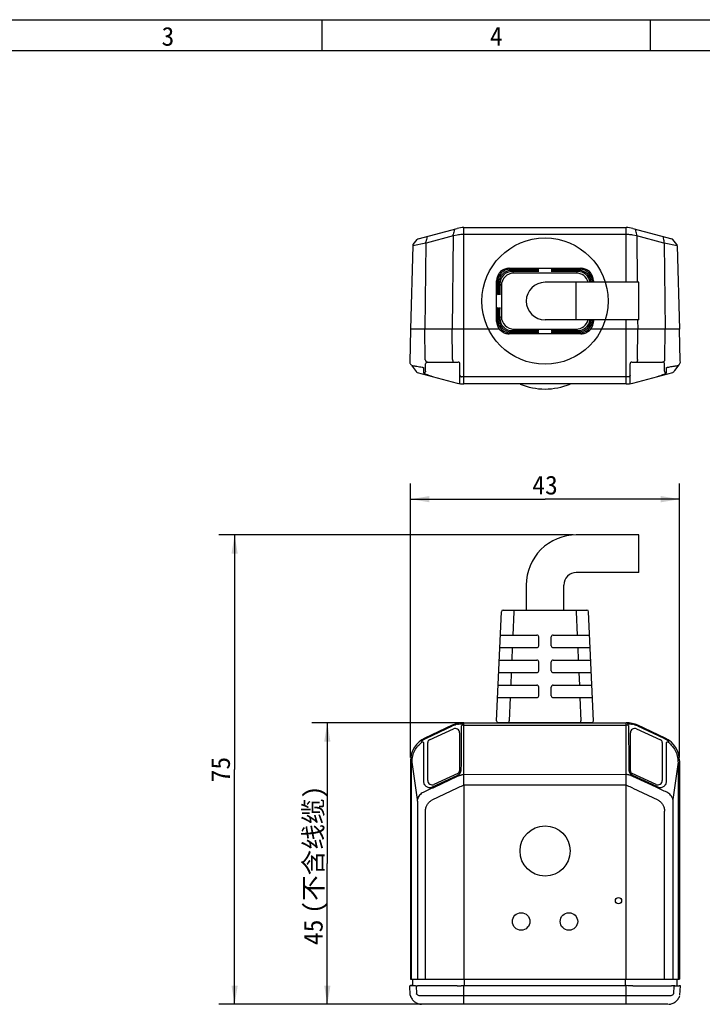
# Model space of a CAD drawing. Header units: millimetres. Extents: x 0 to 420, y 0 to 297.
# Tile 3 of 4: x 109 to 218, y 140 to 297. Entities that reach past the tile are written whole.
import ezdxf
from ezdxf.enums import TextEntityAlignment as Align

# ---------------------------------------------------------------- set-up
doc = ezdxf.new("R2010")
doc.units = ezdxf.units.MM
doc.header["$LTSCALE"] = 23.1
doc.layers.get('0').update_dxf_attribs({"linetype": 'CONTINUOUS'})
doc.layers.add('00_COMPONENTS', color=7, linetype='CONTINUOUS')
doc.layers.add('51__DRAFT_DIMS', color=7, linetype='CONTINUOUS')
doc.styles.get("Standard").update_dxf_attribs({"font": 'simfang.ttf'})
doc.styles.add('TEXTSTYLE_3', font='simfang.ttf')
doc.dimstyles.new('DIMSTYLE_1', dxfattribs={"dimtxt": 3, "dimasz": 3, "dimexe": 2.5, "dimexo": 0.5, "dimgap": 0.75, "dimtad": 1, "dimdsep": 46, "dimtxsty": 'Standard', "dimblk": '_FILLED', "dimblk1": '_FILLED', "dimblk2": '_FILLED', "dimcen": 0.09, "dimclrt": 3, "dimazin": 2, "dimtp": 0.3, "dimtm": 0.3, "dimtfac": 1, "dimtofl": 0, "dimtmove": 0, "dimatfit": 3, "dimldrblk": '_FILLED', "dimfxl": 1, "dimtolj": 1, "dimarcsym": 0})
doc.dimstyles.new('DIMSTYLE_3', dxfattribs={"dimtxt": 3, "dimasz": 3, "dimexe": 2.5, "dimexo": 0.5, "dimgap": 0.75, "dimtad": 1, "dimdec": 1, "dimdsep": 46, "dimtxsty": 'Standard', "dimblk": '_FILLED', "dimblk1": '_FILLED', "dimblk2": '_FILLED', "dimcen": 0.09, "dimclrt": 3, "dimazin": 2, "dimtp": 0.3, "dimtm": 0.3, "dimtfac": 1, "dimtdec": 1, "dimtofl": 0, "dimtmove": 0, "dimatfit": 3, "dimldrblk": '_FILLED', "dimfxl": 1, "dimtolj": 1, "dimarcsym": 0})

# ---------------------------------------------------------------- blocks, each defined once
blk = doc.blocks.new('_FILLED')
at = {"color": 0, "linetype": 'ByBlock'}
blk.add_solid([(0, 0), (-1, 0.167), (-1, -0.167)], dxfattribs=at)
blk = doc.blocks.new('*D1')
at = {"layer": '51__DRAFT_DIMS', "color": 4}
for p, q in [((171.63, 179.09), (171.63, 222.88)), ((214.63, 179.09), (214.63, 222.88)), ((171.63, 220.38), (193.13, 220.38)), ((214.63, 220.38), (193.13, 220.38))]:
    blk.add_line(p, q, dxfattribs=at)
at = {"layer": '51__DRAFT_DIMS', "color": 4, "xscale": 3, "yscale": 3, "zscale": 3, "rotation": 180}
blk.add_blockref('_FILLED', (171.63, 220.38), dxfattribs=at)
at = {"layer": '51__DRAFT_DIMS', "color": 4, "xscale": 3, "yscale": 3, "zscale": 3}
blk.add_blockref('_FILLED', (214.63, 220.38), dxfattribs=at)
at = {"layer": '51__DRAFT_DIMS', "color": 3}
blk.add_text('43', height=3, dxfattribs=at).set_placement((193.13, 221.13), align=Align.CENTER)
blk = doc.blocks.new('*D3')
at = {"layer": '51__DRAFT_DIMS', "color": 4}
for p, q in [((179.63, 184.65), (155.82, 184.65)), ((158.32, 184.65), (158.32, 162.16)), ((158.32, 139.66), (158.32, 162.16)), ((179.02, 139.66), (155.82, 139.66))]:
    blk.add_line(p, q, dxfattribs=at)
at = {"layer": '51__DRAFT_DIMS', "color": 4, "xscale": 3, "yscale": 3, "zscale": 3}
for p, rotation in [((158.32, 184.65), 90), ((158.32, 139.66), 270)]:
    blk.add_blockref('_FILLED', p, dxfattribs=dict(at, rotation=rotation))
at = {"layer": '51__DRAFT_DIMS', "color": 3}
for s, p in [('(不含线缆)', (157.57, 164.36)), ('45', (157.57, 151.16))]:
    blk.add_text(s, height=3, rotation=90, dxfattribs=at).set_placement(p, align=Align.CENTER)
blk = doc.blocks.new('*D6')
at = {"layer": '51__DRAFT_DIMS', "color": 4}
for p, q in [((197.63, 214.66), (141, 214.66)), ((143.5, 214.66), (143.5, 177.16)), ((143.5, 139.66), (143.5, 177.16)), ((173.08, 139.66), (141, 139.66))]:
    blk.add_line(p, q, dxfattribs=at)
at = {"layer": '51__DRAFT_DIMS', "color": 4, "xscale": 3, "yscale": 3, "zscale": 3}
for p, rotation in [((143.5, 214.66), 89.9970024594), ((143.5, 139.66), 269.9970024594)]:
    blk.add_blockref('_FILLED', p, dxfattribs=dict(at, rotation=rotation))
at = {"layer": '51__DRAFT_DIMS', "color": 3}
blk.add_text('75', height=3, rotation=90, dxfattribs=at).set_placement((142.75, 177.16), align=Align.CENTER)

msp = doc.modelspace()

# ---------------------------------------------------------------- linework, layer by layer
at = {"color": 7}
for p, q in [((0, 297), (420, 297)), ((157.498, 291.996), (157.498, 296.996)), ((209.997, 291.996), (209.997, 296.996)), ((415, 292), (25, 292))]:
    msp.add_line(p, q, dxfattribs=at)
at = {"layer": '00_COMPONENTS', "color": 7}
for p, q in [((172.832, 261.971), (179.091, 263.648)), ((180.127, 263.784), (206.127, 263.784)), ((207.162, 263.648), (213.421, 261.971)), ((172.054, 261.098), (172.676, 261.869)), ((214.199, 261.098), (213.577, 261.869)), ((171.976, 260.888), (171.627, 247.534)), ((214.277, 260.888), (214.627, 247.534)), ((187.388, 257.271), (198.865, 257.271)), ((191.827, 257.11), (187.549, 257.11)), ((191.827, 256.935), (187.724, 256.935)), ((191.827, 256.76), (187.899, 256.76)), ((198.704, 257.11), (194.427, 257.11)), ((198.53, 256.935), (194.427, 256.935)), ((198.355, 256.76), (194.427, 256.76)), ((185.39, 248.796), (185.39, 255.272)), ((185.551, 255.111), (185.551, 253.334)), ((185.726, 254.937), (185.726, 253.334)), ((208.128, 255.034), (193.128, 255.034)), ((200.702, 255.111), (200.702, 255.034)), ((200.863, 255.272), (200.863, 255.034)), ((208.128, 252.034), (208.128, 255.034)), ((185.901, 254.762), (185.901, 253.334)), ((208.128, 249.034), (208.128, 252.034)), ((185.551, 248.957), (185.551, 250.734)), ((185.726, 249.132), (185.726, 250.734)), ((185.901, 249.306), (185.901, 250.734)), ((208.128, 249.034), (193.128, 249.034)), ((200.702, 248.957), (200.702, 249.034)), ((200.863, 249.034), (200.863, 248.796)), ((171.627, 247.508), (171.491, 242.287)), ((185.84, 247.534), (171.627, 247.534)), ((187.724, 247.133), (191.827, 247.133)), ((187.899, 247.308), (191.827, 247.308)), ((194.427, 247.308), (198.355, 247.308)), ((194.427, 247.133), (198.53, 247.133)), ((214.627, 247.534), (200.413, 247.534)), ((214.757, 242.496), (214.626, 247.508)), ((198.865, 246.798), (187.388, 246.798)), ((187.549, 246.959), (191.827, 246.959)), ((194.427, 246.959), (198.704, 246.959)), ((214.763, 242.288), (214.757, 242.496)), ((171.57, 242.038), (171.638, 241.946)), ((171.638, 241.946), (171.707, 241.853)), ((171.707, 241.853), (171.716, 241.842)), ((171.716, 241.842), (171.77, 241.769)), ((171.77, 241.769), (171.836, 241.681)), ((171.836, 241.681), (171.869, 241.637)), ((171.869, 241.637), (172.205, 241.187)), ((172.205, 241.187), (172.515, 240.773)), ((174.027, 240.821), (174.027, 241.984)), ((174.327, 242.284), (179.227, 242.284)), ((179.527, 238.829), (179.527, 241.984)), ((206.727, 238.829), (206.727, 241.984)), ((207.027, 242.284), (211.927, 242.284)), ((212.227, 240.821), (212.227, 241.984)), ((213.738, 240.773), (213.857, 240.932)), ((213.857, 240.932), (214.559, 241.872)), ((214.559, 241.872), (214.684, 242.039)), ((172.69, 240.64), (179.091, 238.92)), ((207.162, 238.92), (213.553, 240.633)), ((206.127, 238.784), (180.127, 238.784)), ((208.128, 214.66), (198.128, 214.661)), ((208.128, 208.66), (208.128, 214.66)), ((208.128, 208.66), (198.128, 208.661)), ((190.128, 206.661), (190.127, 202.661)), ((196.127, 202.661), (196.128, 206.661)), ((185.39, 184.975), (186.151, 202.375)), ((186.451, 202.662), (199.804, 202.661)), ((200.863, 184.974), (200.104, 202.374)), ((185.989, 198.662), (191.827, 198.661)), ((192.127, 196.961), (192.127, 198.361)), ((194.127, 196.961), (194.127, 198.361)), ((194.427, 198.661), (200.266, 198.661)), ((185.901, 196.662), (191.827, 196.661)), ((194.427, 196.661), (200.353, 196.661)), ((185.814, 194.662), (191.827, 194.661)), ((192.127, 192.961), (192.127, 194.361)), ((194.127, 192.961), (194.127, 194.361)), ((194.427, 194.661), (200.44, 194.661)), ((185.726, 192.662), (191.827, 192.661)), ((194.427, 192.661), (200.528, 192.661)), ((185.639, 190.662), (191.827, 190.661)), ((194.427, 190.661), (200.615, 190.661)), ((192.127, 188.961), (192.127, 190.361)), ((194.127, 188.961), (194.127, 190.361)), ((185.551, 188.662), (191.827, 188.661)), ((194.427, 188.661), (200.702, 188.661)), ((178.299, 184.249), (173.936, 182.214)), ((180.127, 184.654), (206.127, 184.654)), ((200.563, 184.661), (185.69, 184.662)), ((212.317, 182.214), (207.954, 184.249)), ((174.662, 181.944), (178.48, 183.663)), ((179.467, 183.025), (179.467, 176.973)), ((206.767, 176.973), (206.767, 183.025)), ((207.755, 183.663), (211.573, 181.944)), ((174.367, 175.436), (174.367, 181.488)), ((211.867, 181.488), (211.867, 175.436)), ((171.627, 178.589), (171.627, 143.659)), ((214.627, 178.589), (214.627, 143.659)), ((179.173, 176.517), (175.355, 174.798)), ((210.88, 174.798), (207.062, 176.517)), ((205.92, 174.659), (180.334, 174.659)), ((179.091, 174.192), (175.021, 172.287)), ((207.162, 174.192), (211.162, 172.325)), ((174.016, 143.659), (174.016, 170.533)), ((212.238, 143.659), (212.238, 170.533)), ((171.627, 143.659), (214.627, 143.659)), ((171.98, 142.659), (171.98, 143.659)), ((214.259, 142.659), (214.259, 143.659)), ((171.49, 142.633), (171.534, 142.635)), ((171.57, 141.115), (171.49, 142.633)), ((171.57, 142.637), (171.604, 142.639)), ((171.869, 142.645), (172.205, 142.645)), ((179.092, 142.633), (172.731, 142.633)), ((180.263, 142.638), (205.991, 142.638)), ((207.162, 142.633), (213.33, 142.633)), ((213.857, 142.633), (214.559, 142.633)), ((214.683, 141.116), (214.763, 142.631)), ((214.763, 142.631), (214.763, 142.631)), ((171.579, 141.066), (171.594, 141.02)), ((212.767, 139.659), (173.486, 139.659))]:
    msp.add_line(p, q, dxfattribs=at)
at = {"layer": '00_COMPONENTS', "color": 4}
for p, q in [((180.127, 238.784), (180.127, 263.784)), ((206.127, 255.034), (206.127, 263.784)), ((174.088, 261.279), (171.976, 260.888)), ((174.088, 261.279), (173.936, 247.534)), ((178.464, 262.45), (174.134, 261.289)), ((178.464, 262.45), (178.299, 247.534)), ((179.099, 262.573), (178.503, 262.458)), ((206.127, 262.667), (180.127, 262.667)), ((207.75, 262.458), (207.154, 262.573)), ((212.119, 261.289), (207.789, 262.45)), ((207.789, 262.45), (207.871, 255.034)), ((214.277, 260.888), (212.165, 261.279)), ((212.165, 261.279), (212.317, 247.534)), ((187.549, 257.11), (187.388, 257.271)), ((187.388, 257.271), (198.865, 257.271)), ((187.724, 256.935), (187.637, 257.022)), ((187.899, 256.76), (187.812, 256.848)), ((188.149, 256.511), (187.987, 256.673)), ((198.106, 256.511), (188.149, 256.511)), ((198.106, 256.511), (198.268, 256.673)), ((198.355, 256.76), (198.442, 256.848)), ((198.53, 256.935), (198.617, 257.022)), ((198.704, 257.11), (198.865, 257.271)), ((185.551, 255.111), (185.39, 255.272)), ((185.726, 254.937), (185.639, 255.024)), ((198.128, 252.034), (198.128, 255.034)), ((200.702, 255.111), (200.863, 255.272)), ((200.863, 255.272), (200.863, 255.034)), ((185.901, 254.762), (185.814, 254.849)), ((186.151, 254.513), (185.989, 254.675)), ((186.151, 254.513), (186.151, 249.556)), ((198.128, 249.034), (198.128, 252.034)), ((185.551, 248.957), (185.39, 248.796)), ((185.726, 249.132), (185.639, 249.044)), ((185.901, 249.306), (185.814, 249.219)), ((186.151, 249.556), (185.989, 249.394)), ((200.702, 248.957), (200.863, 248.796)), ((200.863, 249.034), (200.863, 248.796)), ((200.863, 248.796), (200.863, 248.796)), ((206.127, 238.784), (206.127, 249.034)), ((207.937, 249.034), (207.954, 247.534)), ((173.99, 242.653), (173.936, 247.534)), ((178.353, 242.674), (178.299, 247.534)), ((187.724, 247.133), (187.637, 247.046)), ((187.899, 247.308), (187.812, 247.221)), ((188.149, 247.558), (187.987, 247.395)), ((188.149, 247.558), (198.106, 247.558)), ((198.106, 247.558), (198.268, 247.395)), ((198.355, 247.308), (198.442, 247.221)), ((198.53, 247.133), (198.617, 247.046)), ((207.9, 242.674), (207.954, 247.534)), ((212.263, 242.653), (212.317, 247.534)), ((187.549, 246.959), (187.388, 246.798)), ((187.388, 246.798), (187.388, 246.798)), ((198.704, 246.959), (198.865, 246.798)), ((198.865, 246.798), (198.865, 246.798)), ((180.127, 239.956), (206.127, 239.956)), ((188.149, 202.375), (187.987, 198.661)), ((188.149, 202.661), (188.149, 202.375)), ((198.106, 202.661), (198.106, 202.374)), ((198.106, 202.374), (198.268, 198.661)), ((187.899, 196.661), (187.812, 194.661)), ((198.355, 196.661), (198.442, 194.661)), ((187.724, 192.661), (187.637, 190.661)), ((198.53, 192.661), (198.617, 190.661)), ((187.549, 188.661), (187.388, 184.975)), ((198.704, 188.661), (198.865, 184.974)), ((174.158, 182.177), (178.353, 184.133)), ((179.905, 184.502), (179.905, 184.456)), ((180.127, 174.637), (180.127, 184.654)), ((180.127, 184.248), (206.127, 184.248)), ((187.388, 184.662), (187.388, 184.975)), ((198.865, 184.661), (198.865, 184.974)), ((206.127, 174.637), (206.127, 184.654)), ((206.348, 184.456), (206.348, 184.502)), ((207.9, 184.133), (212.096, 182.177)), ((173.395, 181.722), (173.395, 181.731)), ((212.858, 181.731), (212.859, 181.722)), ((171.775, 178.105), (171.86, 178.35)), ((171.775, 143.659), (171.775, 178.105)), ((214.393, 178.35), (214.427, 178.177)), ((214.427, 178.177), (214.427, 143.659)), ((175.122, 174.395), (179.075, 176.238)), ((179.075, 176.238), (179.126, 176.26)), ((206.127, 176.372), (180.127, 176.345)), ((207.128, 176.26), (210.925, 174.491)), ((179.091, 176.055), (175.383, 174.325)), ((210.898, 174.339), (207.171, 176.077)), ((180.127, 174.602), (180.127, 143.659)), ((206.127, 143.659), (206.127, 174.602)), ((210.925, 174.491), (211.131, 174.395)), ((172.723, 172.126), (172.723, 143.659)), ((213.626, 143.659), (213.626, 172.126)), ((180.263, 142.638), (180.263, 143.659)), ((205.991, 142.638), (205.991, 143.659)), ((172.515, 142.637), (172.57, 141.331)), ((180.127, 139.659), (180.127, 142.638)), ((206.127, 139.659), (206.127, 142.638)), ((213.738, 142.632), (213.684, 141.331)), ((171.57, 141.115), (171.57, 141.115)), ((213.11, 141.021), (173.143, 141.021))]:
    msp.add_line(p, q, dxfattribs=at)
at = {"layer": '00_COMPONENTS'}
for p, q in [((171.49, 142.633), (171.98, 142.659)), ((214.259, 142.659), (214.763, 142.631))]:
    msp.add_line(p, q, dxfattribs=at)
at = {"layer": '00_COMPONENTS', "color": 4}
msp.add_lwpolyline([(214.277, 260.888), (214.27, 260.889), (214.25, 260.893), (214.218, 260.899)], dxfattribs=at)
at = {"layer": '00_COMPONENTS', "color": 7}
for points in [[(187.388, 257.271), (187.329, 257.27), (187.171, 257.259), (187.014, 257.235), (186.859, 257.2), (186.707, 257.151), (186.56, 257.091), (186.417, 257.019), (186.281, 256.936), (186.151, 256.842), (186.029, 256.738), (185.916, 256.624), (185.813, 256.502), (185.72, 256.372), (185.637, 256.235), (185.566, 256.093), (185.506, 255.945), (185.459, 255.793), (185.424, 255.638), (185.401, 255.481), (185.391, 255.322), (185.39, 255.272)], [(200.863, 255.272), (200.862, 255.331), (200.851, 255.49), (200.828, 255.647), (200.792, 255.802), (200.744, 255.953), (200.683, 256.101), (200.612, 256.244), (200.528, 256.38), (200.434, 256.51), (200.33, 256.631), (200.217, 256.744), (200.095, 256.848), (199.965, 256.941), (199.828, 257.024), (199.685, 257.095), (199.537, 257.154), (199.385, 257.202), (199.23, 257.237), (199.073, 257.26), (198.915, 257.27), (198.865, 257.271)], [(185.39, 248.796), (185.391, 248.737), (185.402, 248.579), (185.425, 248.422), (185.461, 248.267), (185.509, 248.115), (185.57, 247.967), (185.642, 247.825), (185.725, 247.688), (185.819, 247.559), (185.923, 247.437), (186.036, 247.324), (186.158, 247.221), (186.288, 247.127), (186.425, 247.045), (186.568, 246.973), (186.716, 246.914), (186.868, 246.866), (187.023, 246.831), (187.18, 246.808), (187.338, 246.798), (187.388, 246.798)], [(198.865, 246.798), (198.924, 246.798), (199.082, 246.809), (199.239, 246.833), (199.394, 246.869), (199.546, 246.917), (199.693, 246.977), (199.836, 247.049), (199.973, 247.132), (200.102, 247.226), (200.224, 247.33), (200.337, 247.444), (200.44, 247.566), (200.533, 247.696), (200.616, 247.833), (200.687, 247.976), (200.747, 248.124), (200.794, 248.276), (200.83, 248.431), (200.852, 248.588), (200.863, 248.746), (200.863, 248.796)], [(171.571, 141.103), (171.571, 141.101), (171.573, 141.091), (171.575, 141.081), (171.577, 141.072), (171.579, 141.066)], [(171.594, 141.02), (171.646, 140.881), (171.71, 140.745), (171.783, 140.615), (171.866, 140.49), (171.957, 140.372), (172.058, 140.261), (172.166, 140.158), (172.282, 140.063), (172.404, 139.978), (172.533, 139.901), (172.666, 139.835), (172.804, 139.779), (172.946, 139.733), (173.09, 139.698), (173.237, 139.674), (173.385, 139.661)], [(212.878, 139.662), (213.026, 139.676), (213.173, 139.7), (213.317, 139.736), (213.459, 139.782), (213.596, 139.839), (213.73, 139.906), (213.858, 139.983), (213.98, 140.069), (214.095, 140.165), (214.203, 140.268), (214.302, 140.38), (214.393, 140.498), (214.476, 140.623), (214.548, 140.754), (214.611, 140.889), (214.663, 141.029)]]:
    msp.add_lwpolyline(points, dxfattribs=at)
at = {"layer": '00_COMPONENTS'}
msp.add_circle((193.128, 252.034), 10.09, dxfattribs=at)
at = {"layer": '00_COMPONENTS', "color": 7}
for centre, radius in [((193.128, 164.159), 4), ((204.877, 156.238), 0.5), ((189.307, 152.899), 1.4), ((196.947, 152.899), 1.4)]:
    msp.add_circle(centre, radius, dxfattribs=at)
at = {"layer": '00_COMPONENTS', "color": 4}
for centre, radius, start, end in [((272.607, 244.175), 95.942, 168.41209, 168.88142), ((113.626, 244.171), 95.963, 11.11861, 11.58784), ((173.938, 262.019), 0.756, 281.4524, 285.00999), ((280.528, 240.651), 108.461, 168.50005, 168.91425), ((177.549, 266.199), 3.859, 283.72199, 283.91605), ((178.595, 261.976), 0.491, 100.82824, 103.91253), ((207.658, 261.976), 0.491, 76.08747, 79.17165), ((208.704, 266.199), 3.859, 256.08394, 256.27801), ((291.94, 274.951), 80.934, 189.01036, 189.55731), ((212.315, 262.019), 0.756, 254.99001, 258.54762), ((212.25, 261.971), 0.473, 255.17586, 259.23989), ((188.149, 254.513), 1.998, 90.00265, 179.99735), ((198.106, 254.513), 1.998, 15.13932, 89.99907), ((188.149, 249.556), 1.998, 180.00168, 269.99832), ((198.106, 249.556), 1.998, 270.00101, 344.86108), ((198.868, 248.797), 1.995, 356.78737, 359.9792), ((180.128, 245.799), 5.843, 267.8328, 269.98246), ((206.125, 245.802), 5.846, 270.01673, 272.16546), ((180.127, 180.33), 4.197, 103.71256, 115), ((180.127, 179.957), 4.291, 90.00084, 92.92878), ((206.127, 179.957), 4.291, 87.07126, 89.99906), ((206.127, 180.33), 4.197, 65, 76.28745), ((175.595, 178.537), 3.686, 125.11124, 128.74063), ((187.515, 153.528), 31.609, 114.99714, 115.33253), ((198.558, 153.144), 32.034, 64.66969, 65.00064), ((210.66, 178.539), 3.684, 51.35921, 54.89344), ((174.321, 173.81), 0.729, 201.71187, 203.54148), ((173.254, 174.781), 2.447, 256.60447, 257.90804), ((173.138, 140.452), 0.569, 89.48974, 91.86467), ((213.115, 140.452), 0.569, 88.13488, 90.51043)]:
    msp.add_arc(centre, radius, start, end, dxfattribs=at)
at = {"layer": '00_COMPONENTS', "color": 7}
for centre, radius, start, end in [((180.127, 259.784), 4, 90, 105), ((206.127, 259.784), 4, 75, 90), ((172.91, 261.681), 0.3, 105, 141.08043), ((213.343, 261.681), 0.3, 38.91957, 75), ((172.326, 260.879), 0.35, 141.08043, 178.5), ((213.927, 260.879), 0.35, 1.5, 38.91957), ((193.128, 252.034), 3, 90, 270), ((171.891, 242.277), 0.4, 206.89532, 216.65221), ((172.834, 241.012), 0.399, 216.83904, 218.58204), ((172.835, 241.012), 0.4, 218.5877, 227.24531), ((174.327, 241.984), 0.3, 90, 180), ((179.227, 241.984), 0.3, 0, 90), ((207.027, 241.984), 0.3, 90, 180), ((211.927, 241.984), 0.3, 0, 90), ((214.364, 242.278), 0.399, 323.2819, 1.47023), ((213.418, 241.014), 0.401, 292.38652, 293.54508), ((180.127, 242.784), 4, 255, 270), ((193.128, 248.784), 10.8, 248.26154, 291.73846), ((206.127, 242.784), 4, 270, 285), ((198.128, 206.661), 8, 89.997, 179.997), ((198.128, 206.661), 2, 89.997, 179.997), ((186.451, 202.362), 0.3, 89.997, 177.497), ((199.804, 202.361), 0.3, 2.497, 89.997), ((191.827, 198.361), 0.3, 359.997, 89.997), ((194.427, 198.361), 0.3, 89.997, 179.997), ((191.827, 196.961), 0.3, 269.997, 359.997), ((194.427, 196.961), 0.3, 179.997, 269.997), ((191.827, 194.361), 0.3, 359.997, 89.997), ((194.427, 194.361), 0.3, 89.997, 179.997), ((191.827, 192.961), 0.3, 269.997, 359.997), ((194.427, 192.961), 0.3, 179.997, 269.997), ((191.827, 190.361), 0.3, 359.997, 89.997), ((194.427, 190.361), 0.3, 89.997, 179.997), ((191.827, 188.961), 0.3, 269.997, 359.997), ((194.427, 188.961), 0.3, 179.997, 269.997), ((180.127, 180.33), 4.324, 90, 115), ((185.69, 184.962), 0.3, 177.497, 269.997), ((200.563, 184.961), 0.3, 269.997, 2.497), ((206.127, 180.33), 4.324, 65, 90), ((178.767, 183.025), 0.7, 0, 114.25), ((207.467, 183.025), 0.7, 65.75, 180), ((175.627, 178.589), 4, 115, 180), ((174.867, 181.488), 0.5, 114.25, 180), ((211.367, 181.488), 0.5, 0, 65.75), ((210.627, 178.589), 4, 0, 65), ((178.967, 176.973), 0.5, 294.25, 319.1989), ((178.967, 176.973), 0.5, 319.44227, 0), ((207.267, 176.973), 0.5, 180, 241.07686), ((207.267, 176.973), 0.5, 241.07686, 245.75), ((175.067, 175.436), 0.7, 180, 294.25), ((211.167, 175.436), 0.7, 245.75, 0), ((180.33, 173.682), 0.976, 102.04455, 113.77844), ((205.923, 173.682), 0.976, 66.22156, 77.95545), ((210.291, 170.625), 1.91, 60.46854, 62.87514), ((171.806, 137.691), 4.952, 92.99437, 93.14789), ((172.004, 133.879), 8.769, 92.84026, 92.98803), ((171.919, 135.774), 6.872, 91.7842, 92.62589), ((171.872, 137.328), 5.317, 90.02897, 91.79428), ((172.669, 145.861), 3.228, 267.25617, 268.11868), ((180.424, 55.238), 87.4, 90.19507, 90.47053), ((180.263, 102.394), 40.244, 90.0001, 90.19406), ((205.991, 102.394), 40.244, 89.8062, 89.9999), ((197.724, -1705.618), 1848.275, 89.707431, 89.739522), ((213.329, 124.945), 17.688, 89.37587, 89.99685), ((213.858, 135.837), 6.796, 90.00533, 91.0069), ((214.558, 135.654), 6.979, 88.97318, 89.99474), ((171.766, 141.125), 0.197, 182.94453, 186.47005), ((171.767, 141.126), 0.198, 186.47666, 189.70231)]:
    msp.add_arc(centre, radius, start, end, dxfattribs=at)
for centre, major_axis, ratio, start_param, end_param in [((187.553, 255.108), (-1.417, 1.417), 0.9980992, -0.7844465, 0.7844472), ((187.728, 254.933), (-1.417, 1.417), 0.9980992, -0.7844465, 0.7844472), ((187.903, 254.758), (-1.417, 1.417), 0.9980992, -0.7844465, 0.7844472), ((191.827, 256.922), (0.3, 0), 0.0436609, 0.0000852, 1.5708487), ((191.827, 256.747), (0.3, 0), 0.0436609, 0.0000852, 1.5708487), ((194.427, 256.922), (0.3, 0), 0.0436609, 1.5708487, 3.1416123), ((194.427, 256.747), (0.3, 0), 0.0436609, 1.5708487, 3.1416123), ((198.351, 254.758), (1.417, 1.417), 0.9980992, -0.6480599, 0.7844465), ((198.526, 254.933), (1.417, 1.417), 0.9980992, -0.7357457, 0.7844465), ((198.7, 255.108), (1.417, 1.417), 0.9980992, -0.7844472, 0.7844465), ((185.565, 253.334), (0, 0.3), 0.0437133, -4.712389, -3.1415927), ((185.739, 253.334), (0, 0.3), 0.0437133, -4.712389, -3.1415927), ((185.914, 253.334), (0, 0.3), 0.0437133, -4.712389, -3.1415927), ((185.565, 250.734), (0, 0.3), 0.0437133, 0, 1.5707963), ((185.739, 250.734), (0, 0.3), 0.0437133, 0, 1.5707963), ((185.914, 250.734), (0, 0.3), 0.0437133, 0, 1.5707963), ((187.553, 248.961), (1.417, 1.417), 0.9980992, -3.9260399, -2.3571462), ((187.728, 249.135), (1.417, 1.417), 0.9980992, -3.9260399, -2.3571462), ((187.903, 249.31), (1.417, 1.417), 0.9980992, -3.9260399, -2.3571462), ((198.351, 249.31), (-1.417, 1.417), 0.9980992, -3.9260391, -2.4935327), ((198.526, 249.135), (-1.417, 1.417), 0.9980992, -3.9260391, -2.405847), ((198.7, 248.961), (-1.417, 1.417), 0.9980992, -3.9260391, -2.3571455), ((191.827, 247.321), (0.3, 0), 0.0436609, -1.5708487, -0.0000852), ((191.827, 247.147), (0.3, 0), 0.0436609, -1.5708487, -0.0000852), ((194.427, 247.321), (0.3, 0), 0.0436609, 3.141573, 4.7123366), ((194.427, 247.147), (0.3, 0), 0.0436609, 3.141573, 4.7123366), ((171.89, 242.277), (0.4, -0.01), 0.9999962, -3.1415927, -2.6461597), ((172.835, 241.012), (0.103, 0.386), 0.9999962, 2.6572985, 3.0332968), ((180.334, 173.652), (0, 1.007), 0.993272, 0, 0.2083534), ((205.92, 173.652), (0, 1.007), 0.993272, -0.2083534, 0), ((180.127, 174.192), (3.996, 1.759), 0.09785, 7.8584272, 8.07274), ((206.127, 174.192), (3.996, -1.759), 0.09785, 7.6352233, 7.8495361), ((172.835, 142.654), (0.4, 0.005), 0.0506129, -2.3175791, -1.8332849), ((180.13, 142.843), (4.01, 0.055), 0.0506129, -1.8332849, -1.6771898)]:
    msp.add_ellipse(centre, major_axis=major_axis, ratio=ratio, start_param=start_param, end_param=end_param, dxfattribs=at)
at = {"layer": '00_COMPONENTS', "color": 4}
for points, knots in [([(178.621, 263.447), (178.623, 263.459), (178.631, 263.484), (178.647, 263.519), (178.669, 263.535), (178.68, 263.538)], [0, 0, 0, 0, 0.3223816, 0.703495, 1, 1, 1, 1]), ([(207.633, 263.447), (207.63, 263.459), (207.622, 263.484), (207.606, 263.519), (207.584, 263.535), (207.574, 263.538)], [0, 0, 0, 0, 0.3223149, 0.7033586, 1, 1, 1, 1]), ([(174.088, 261.279), (174.082, 261.319), (174.076, 261.395), (174.083, 261.472), (174.091, 261.506)], [0, 0, 0, 0, 0.5370648, 1, 1, 1, 1]), ([(174.249, 262.276), (174.251, 262.297), (174.26, 262.333), (174.289, 262.361), (174.304, 262.365)], [0, 0, 0, 0, 0.5827335, 1, 1, 1, 1]), ([(178.464, 262.45), (178.456, 262.489), (178.446, 262.564), (178.448, 262.64), (178.454, 262.674)], [0, 0, 0, 0, 0.5396341, 1, 1, 1, 1]), ([(180.127, 262.667), (180.04, 262.667), (179.695, 262.659), (179.352, 262.62), (179.099, 262.573)], [0, 0, 0, 0, 0.2527474, 1, 1, 1, 1]), ([(207.154, 262.573), (207.071, 262.588), (206.731, 262.643), (206.386, 262.667), (206.127, 262.667)], [0, 0, 0, 0, 0.2465089, 1, 1, 1, 1]), ([(207.789, 262.45), (207.797, 262.489), (207.807, 262.564), (207.805, 262.64), (207.799, 262.674)], [0, 0, 0, 0, 0.539634, 1, 1, 1, 1]), ([(212.005, 262.276), (212.002, 262.297), (211.994, 262.333), (211.964, 262.361), (211.95, 262.365)], [0, 0, 0, 0, 0.5811768, 1, 1, 1, 1]), ([(212.165, 261.279), (212.171, 261.319), (212.177, 261.395), (212.17, 261.472), (212.162, 261.506)], [0, 0, 0, 0, 0.5371481, 1, 1, 1, 1]), ([(173.99, 242.653), (174.001, 242.6), (174.031, 242.502), (174.087, 242.392), (174.14, 242.325), (174.178, 242.292), (174.217, 242.273), (174.244, 242.273), (174.255, 242.275)], [0, 0, 0, 0, 0.3290466, 0.6217908, 0.7433874, 0.8453772, 0.9288572, 1, 1, 1, 1]), ([(178.353, 242.674), (178.354, 242.624), (178.36, 242.55), (178.382, 242.458), (178.412, 242.368), (178.468, 242.284), (178.522, 242.284)], [0, 0, 0, 0, 0.337551, 0.4926914, 0.6328922, 1, 1, 1, 1]), ([(207.9, 242.674), (207.9, 242.624), (207.893, 242.55), (207.872, 242.458), (207.841, 242.368), (207.786, 242.284), (207.731, 242.284)], [0, 0, 0, 0, 0.337551, 0.4926914, 0.6328922, 1, 1, 1, 1]), ([(212.263, 242.653), (212.252, 242.6), (212.222, 242.502), (212.167, 242.392), (212.114, 242.325), (212.075, 242.292), (212.036, 242.273), (212.01, 242.273), (211.998, 242.275)], [0, 0, 0, 0, 0.3290462, 0.6217913, 0.7433887, 0.8453792, 0.928859, 1, 1, 1, 1]), ([(171.86, 241.704), (171.864, 241.703), (171.87, 241.702), (171.876, 241.705), (171.878, 241.707)], [0, 0, 0, 0, 0.5688399, 1, 1, 1, 1]), ([(171.878, 241.707), (171.883, 241.712), (171.902, 241.715), (171.936, 241.716), (171.984, 241.712), (172.047, 241.706), (172.123, 241.696), (172.252, 241.678), (172.356, 241.661), (172.43, 241.65)], [0, 0, 0, 0, 0.0365974, 0.0975504, 0.1841131, 0.2964126, 0.4343732, 0.5978922, 1, 1, 1, 1]), ([(172.43, 241.65), (172.502, 241.638), (172.851, 241.581), (173.199, 241.521), (173.475, 241.474)], [0, 0, 0, 0, 0.2070662, 1, 1, 1, 1]), ([(173.475, 241.474), (173.501, 241.469), (173.541, 241.46), (173.593, 241.445), (173.631, 241.434), (173.663, 241.422), (173.689, 241.411), (173.704, 241.402), (173.713, 241.395), (173.713, 241.392)], [0, 0, 0, 0, 0.3132855, 0.4798139, 0.6376915, 0.7767403, 0.8878301, 0.9633564, 1, 1, 1, 1]), ([(173.713, 241.392), (173.712, 241.321), (173.705, 241.052), (173.7, 240.783), (173.7, 240.585)], [0, 0, 0, 0, 0.2634022, 1, 1, 1, 1]), ([(174.027, 240.821), (174.027, 240.782), (174.008, 240.704), (173.929, 240.613), (173.817, 240.567), (173.737, 240.573), (173.7, 240.585)], [0, 0, 0, 0, 0.2489675, 0.4986561, 0.7491905, 1, 1, 1, 1]), ([(212.227, 240.821), (212.227, 240.782), (212.246, 240.704), (212.324, 240.613), (212.436, 240.567), (212.517, 240.573), (212.554, 240.585)], [0, 0, 0, 0, 0.2489669, 0.4986554, 0.74919, 1, 1, 1, 1]), ([(212.54, 241.392), (212.54, 241.395), (212.549, 241.402), (212.564, 241.411), (212.591, 241.422), (212.623, 241.434), (212.661, 241.445), (212.713, 241.46), (212.752, 241.469), (212.779, 241.474)], [0, 0, 0, 0, 0.0367889, 0.1126231, 0.2240378, 0.3633027, 0.5212183, 0.6875603, 1, 1, 1, 1]), ([(212.554, 240.585), (212.553, 240.649), (212.551, 240.918), (212.545, 241.188), (212.54, 241.392)], [0, 0, 0, 0, 0.2397136, 1, 1, 1, 1]), ([(212.779, 241.474), (212.878, 241.491), (213.222, 241.55), (213.566, 241.609), (213.811, 241.648)], [0, 0, 0, 0, 0.2893697, 1, 1, 1, 1]), ([(213.811, 241.648), (213.887, 241.66), (213.993, 241.676), (214.125, 241.695), (214.203, 241.705), (214.267, 241.712), (214.316, 241.716), (214.35, 241.715), (214.37, 241.712), (214.375, 241.707)], [0, 0, 0, 0, 0.4023341, 0.5659433, 0.7039647, 0.8162651, 0.9027928, 0.9636232, 1, 1, 1, 1]), ([(214.375, 241.707), (214.377, 241.705), (214.383, 241.702), (214.39, 241.703), (214.393, 241.704)], [0, 0, 0, 0, 0.4308206, 1, 1, 1, 1]), ([(214.393, 241.704), (214.396, 241.706), (214.409, 241.714), (214.42, 241.725), (214.427, 241.735)], [0, 0, 0, 0, 0.2228498, 1, 1, 1, 1]), ([(173.7, 240.585), (173.7, 240.578), (173.71, 240.561), (173.736, 240.538), (173.777, 240.51), (173.857, 240.464), (173.989, 240.4), (174.178, 240.32), (174.398, 240.236), (174.635, 240.153), (174.879, 240.076), (175.042, 240.029), (175.122, 240.007)], [0, 0, 0, 0, 0.0133529, 0.0355685, 0.0674595, 0.1086617, 0.2161264, 0.351044, 0.5055244, 0.6712012, 0.8391999, 1, 1, 1, 1]), ([(179.527, 240.193), (179.527, 240.163), (179.538, 240.101), (179.589, 240.021), (179.666, 239.965), (179.727, 239.949), (179.758, 239.947)], [0, 0, 0, 0, 0.2488144, 0.4983001, 0.7487667, 1, 1, 1, 1]), ([(179.758, 239.947), (179.758, 239.948), (179.762, 239.952), (179.777, 239.956), (179.808, 239.96), (179.853, 239.961), (179.889, 239.961), (179.907, 239.96)], [0, 0, 0, 0, 0.032803, 0.0940967, 0.3110514, 0.6279598, 1, 1, 1, 1]), ([(206.346, 239.96), (206.365, 239.961), (206.4, 239.961), (206.446, 239.96), (206.476, 239.956), (206.491, 239.952), (206.495, 239.948), (206.495, 239.947)], [0, 0, 0, 0, 0.3721285, 0.6890475, 0.905943, 0.9672101, 1, 1, 1, 1]), ([(206.727, 240.193), (206.727, 240.163), (206.715, 240.101), (206.664, 240.021), (206.588, 239.965), (206.526, 239.949), (206.495, 239.947)], [0, 0, 0, 0, 0.2488144, 0.4983, 0.7487666, 1, 1, 1, 1]), ([(211.131, 240.008), (211.212, 240.029), (211.375, 240.076), (211.618, 240.153), (211.857, 240.237), (212.076, 240.32), (212.264, 240.4), (212.396, 240.464), (212.477, 240.51), (212.517, 240.538), (212.543, 240.561), (212.554, 240.578), (212.554, 240.585)], [0, 0, 0, 0, 0.1609208, 0.3292396, 0.4950923, 0.6495788, 0.7843097, 0.8915352, 0.9326444, 0.9644631, 0.986652, 1, 1, 1, 1]), ([(179.132, 184.407), (179.248, 184.435), (179.459, 184.476), (179.673, 184.498), (179.769, 184.503)], [0, 0, 0, 0, 0.555138, 1, 1, 1, 1]), ([(179.758, 184.092), (179.758, 184.112), (179.766, 184.151), (179.8, 184.2), (179.849, 184.233), (179.888, 184.242), (179.907, 184.243)], [0, 0, 0, 0, 0.2487122, 0.4985779, 0.7491922, 1, 1, 1, 1]), ([(179.769, 184.503), (179.788, 184.504), (179.815, 184.505), (179.849, 184.506), (179.869, 184.506), (179.884, 184.505), (179.895, 184.505), (179.901, 184.504), (179.905, 184.503), (179.905, 184.502)], [0, 0, 0, 0, 0.4229514, 0.5945052, 0.7373648, 0.8500144, 0.931367, 0.9810539, 1, 1, 1, 1]), ([(179.905, 184.456), (179.905, 184.455), (179.904, 184.453), (179.903, 184.448), (179.903, 184.436), (179.902, 184.417), (179.903, 184.391), (179.903, 184.36), (179.905, 184.31), (179.906, 184.27), (179.907, 184.243)], [0, 0, 0, 0, 0.0081047, 0.0246062, 0.0830238, 0.1742061, 0.295722, 0.4438642, 0.6146491, 1, 1, 1, 1]), ([(206.348, 184.456), (206.349, 184.455), (206.349, 184.453), (206.35, 184.448), (206.35, 184.436), (206.351, 184.417), (206.351, 184.391), (206.35, 184.36), (206.349, 184.31), (206.347, 184.27), (206.346, 184.243)], [0, 0, 0, 0, 0.0081043, 0.0246055, 0.0830229, 0.1742051, 0.2957211, 0.4438635, 0.6146485, 1, 1, 1, 1]), ([(206.346, 184.243), (206.365, 184.242), (206.404, 184.233), (206.454, 184.2), (206.487, 184.151), (206.495, 184.112), (206.495, 184.092)], [0, 0, 0, 0, 0.2508771, 0.5015209, 0.7513594, 1, 1, 1, 1]), ([(206.348, 184.502), (206.348, 184.503), (206.352, 184.504), (206.357, 184.505), (206.368, 184.505), (206.382, 184.506), (206.4, 184.506), (206.432, 184.505), (206.457, 184.504), (206.475, 184.504)], [0, 0, 0, 0, 0.0190573, 0.0686158, 0.1497392, 0.2621185, 0.4047543, 0.5762457, 1, 1, 1, 1]), ([(206.475, 184.504), (206.571, 184.499), (206.789, 184.477), (207.003, 184.436), (207.121, 184.407)], [0, 0, 0, 0, 0.4418828, 1, 1, 1, 1]), ([(172.43, 180.43), (172.543, 180.617), (172.801, 180.972), (173.118, 181.276), (173.288, 181.412)], [0, 0, 0, 0, 0.5007138, 1, 1, 1, 1]), ([(173.395, 181.722), (173.393, 181.721), (173.392, 181.714), (173.396, 181.695), (173.411, 181.66), (173.438, 181.61), (173.461, 181.573), (173.475, 181.552)], [0, 0, 0, 0, 0.0366826, 0.0987746, 0.3079082, 0.6185382, 1, 1, 1, 1]), ([(173.395, 181.731), (173.395, 181.732), (173.397, 181.734), (173.401, 181.738), (173.411, 181.747), (173.427, 181.76), (173.449, 181.777), (173.476, 181.797), (173.521, 181.829), (173.586, 181.873), (173.673, 181.928), (173.771, 181.986), (173.878, 182.043), (173.952, 182.08), (173.99, 182.098)], [0, 0, 0, 0, 0.0027945, 0.0084043, 0.0280232, 0.0583236, 0.0983946, 0.1470451, 0.2030694, 0.333296, 0.4824074, 0.6456027, 0.8192861, 1, 1, 1, 1]), ([(173.475, 181.552), (173.497, 181.568), (173.552, 181.587), (173.635, 181.569), (173.698, 181.511), (173.713, 181.456), (173.713, 181.428)], [0, 0, 0, 0, 0.2526476, 0.5004554, 0.7480255, 1, 1, 1, 1]), ([(173.713, 181.428), (173.712, 180.918), (173.705, 178.875), (173.7, 176.832), (173.7, 175.299)], [0, 0, 0, 0, 0.2497645, 1, 1, 1, 1]), ([(212.263, 182.098), (212.301, 182.08), (212.376, 182.043), (212.482, 181.986), (212.58, 181.928), (212.667, 181.873), (212.732, 181.829), (212.777, 181.797), (212.804, 181.777), (212.826, 181.76), (212.842, 181.747), (212.852, 181.738), (212.857, 181.734), (212.858, 181.732), (212.858, 181.731)], [0, 0, 0, 0, 0.1807261, 0.3544492, 0.5176958, 0.6667827, 0.7969867, 0.8529829, 0.9016131, 0.9416748, 0.9719739, 0.9915943, 0.997205, 1, 1, 1, 1]), ([(212.54, 181.428), (212.54, 181.456), (212.555, 181.512), (212.618, 181.57), (212.702, 181.587), (212.756, 181.568), (212.779, 181.552)], [0, 0, 0, 0, 0.2525813, 0.5003453, 0.7479721, 1, 1, 1, 1]), ([(212.554, 175.299), (212.553, 175.81), (212.551, 177.853), (212.545, 179.896), (212.54, 181.428)], [0, 0, 0, 0, 0.2501772, 1, 1, 1, 1]), ([(212.859, 181.722), (212.86, 181.721), (212.861, 181.714), (212.857, 181.695), (212.842, 181.66), (212.815, 181.61), (212.792, 181.573), (212.779, 181.552)], [0, 0, 0, 0, 0.0366688, 0.0987559, 0.3078936, 0.6185339, 1, 1, 1, 1]), ([(212.96, 181.416), (213.128, 181.282), (213.442, 180.983), (213.699, 180.634), (213.811, 180.45)], [0, 0, 0, 0, 0.499268, 1, 1, 1, 1]), ([(171.878, 178.604), (171.886, 178.765), (171.922, 179.085), (172.069, 179.71), (172.265, 180.156), (172.43, 180.43)], [0, 0, 0, 0, 0.2504227, 0.500863, 1, 1, 1, 1]), ([(213.811, 180.45), (213.98, 180.173), (214.181, 179.723), (214.33, 179.09), (214.367, 178.766), (214.375, 178.604)], [0, 0, 0, 0, 0.4990974, 0.7495482, 1, 1, 1, 1]), ([(171.86, 178.35), (172.001, 177.359), (172.278, 175.376), (172.551, 173.393), (172.687, 172.401)], [0, 0, 0, 0, 0.4999068, 1, 1, 1, 1]), ([(214.393, 178.35), (214.252, 177.359), (213.976, 175.376), (213.702, 173.393), (213.566, 172.401)], [0, 0, 0, 0, 0.4999071, 1, 1, 1, 1]), ([(179.539, 176.224), (179.502, 176.213), (179.352, 176.164), (179.206, 176.107), (179.099, 176.058)], [0, 0, 0, 0, 0.2517738, 1, 1, 1, 1]), ([(179.126, 176.26), (179.163, 176.277), (179.308, 176.351), (179.438, 176.459), (179.516, 176.553)], [0, 0, 0, 0, 0.2481225, 1, 1, 1, 1]), ([(179.516, 176.553), (179.588, 176.639), (179.705, 176.835), (179.746, 177.06), (179.746, 177.171)], [0, 0, 0, 0, 0.5016878, 1, 1, 1, 1]), ([(180.127, 176.345), (180.076, 176.345), (179.976, 176.333), (179.829, 176.304), (179.683, 176.268), (179.587, 176.239), (179.539, 176.224)], [0, 0, 0, 0, 0.250659, 0.5011645, 0.7510358, 1, 1, 1, 1]), ([(206.72, 176.25), (206.672, 176.265), (206.575, 176.294), (206.428, 176.33), (206.279, 176.36), (206.177, 176.372), (206.127, 176.372)], [0, 0, 0, 0, 0.2489521, 0.4988171, 0.7493206, 1, 1, 1, 1]), ([(206.507, 177.171), (206.507, 177.06), (206.548, 176.836), (206.664, 176.641), (206.736, 176.555)], [0, 0, 0, 0, 0.4983738, 1, 1, 1, 1]), ([(207.163, 176.081), (207.128, 176.097), (206.983, 176.162), (206.834, 176.214), (206.72, 176.25)], [0, 0, 0, 0, 0.2482778, 1, 1, 1, 1]), ([(206.736, 176.555), (206.762, 176.523), (206.875, 176.403), (207.016, 176.311), (207.128, 176.26)], [0, 0, 0, 0, 0.2527678, 1, 1, 1, 1]), ([(173.7, 175.299), (173.7, 175.214), (173.722, 175.042), (173.818, 174.805), (173.969, 174.602), (174.163, 174.444), (174.389, 174.338), (174.635, 174.292), (174.886, 174.307), (175.046, 174.359), (175.122, 174.395)], [0, 0, 0, 0, 0.128485, 0.2552301, 0.3802516, 0.5039692, 0.6270228, 0.750186, 0.8742699, 1, 1, 1, 1]), ([(211.131, 174.395), (211.207, 174.359), (211.368, 174.307), (211.619, 174.292), (211.865, 174.339), (212.091, 174.444), (212.285, 174.602), (212.435, 174.805), (212.532, 175.043), (212.554, 175.214), (212.554, 175.299)], [0, 0, 0, 0, 0.1258156, 0.2501293, 0.3734357, 0.4965386, 0.6201727, 0.7450337, 0.8715842, 1, 1, 1, 1]), ([(173.653, 173.519), (173.429, 173.414), (173.021, 173.1), (172.791, 172.634), (172.742, 172.388)], [0, 0, 0, 0, 0.4967628, 1, 1, 1, 1]), ([(213.566, 172.401), (213.547, 172.462), (213.506, 172.585), (213.4, 172.82), (213.221, 173.088), (212.943, 173.354), (212.724, 173.487), (212.61, 173.54)], [0, 0, 0, 0, 0.1263566, 0.2525396, 0.5034234, 0.7525709, 1, 1, 1, 1]), ([(172.723, 172.126), (172.723, 172.17), (172.725, 172.258), (172.733, 172.345), (172.742, 172.388)], [0, 0, 0, 0, 0.5001872, 1, 1, 1, 1]), ([(213.626, 172.126), (213.622, 172.173), (213.609, 172.266), (213.585, 172.358), (213.566, 172.401)], [0, 0, 0, 0, 0.501555, 1, 1, 1, 1]), ([(172.678, 141.205), (172.664, 141.219), (172.644, 141.239), (172.617, 141.259), (172.6, 141.265), (172.594, 141.262)], [0, 0, 0, 0, 0.549466, 0.8009506, 1, 1, 1, 1]), ([(173.119, 141.021), (173.038, 141.02), (172.874, 141.052), (172.735, 141.147), (172.678, 141.205)], [0, 0, 0, 0, 0.4973439, 1, 1, 1, 1]), ([(213.576, 141.205), (213.519, 141.147), (213.38, 141.052), (213.215, 141.02), (213.134, 141.021)], [0, 0, 0, 0, 0.5024615, 1, 1, 1, 1]), ([(213.66, 141.262), (213.653, 141.265), (213.636, 141.259), (213.609, 141.239), (213.589, 141.219), (213.576, 141.205)], [0, 0, 0, 0, 0.1993651, 0.4510374, 1, 1, 1, 1])]:
    msp.add_open_spline(points, degree=3, knots=knots, dxfattribs=at)
at = {"layer": '00_COMPONENTS', "color": 7}
for points, knots in [([(191.827, 257.11), (191.846, 257.11), (191.885, 257.109), (191.94, 257.109), (191.991, 257.108), (192.036, 257.106), (192.073, 257.104), (192.098, 257.102), (192.113, 257.1), (192.12, 257.099), (192.124, 257.098), (192.127, 257.097), (192.127, 257.096)], [0, 0, 0, 0, 0.1943343, 0.381562, 0.5538876, 0.7049345, 0.8290261, 0.9213603, 0.9545363, 0.9786197, 0.9935734, 1, 1, 1, 1]), ([(194.127, 257.096), (194.127, 257.097), (194.13, 257.098), (194.132, 257.099), (194.133, 257.099)], [0, 0, 0, 0, 0.2952985, 1, 1, 1, 1]), ([(194.133, 257.099), (194.146, 257.102), (194.181, 257.104), (194.245, 257.107), (194.331, 257.109), (194.393, 257.11), (194.427, 257.11)], [0, 0, 0, 0, 0.1292114, 0.3575564, 0.6592487, 1, 1, 1, 1]), ([(192.12, 246.969), (192.108, 246.967), (192.073, 246.964), (192.008, 246.961), (191.923, 246.959), (191.86, 246.959), (191.827, 246.959)], [0, 0, 0, 0, 0.1292339, 0.3575868, 0.6592712, 1, 1, 1, 1]), ([(192.127, 246.972), (192.127, 246.971), (192.124, 246.97), (192.122, 246.97), (192.12, 246.969)], [0, 0, 0, 0, 0.2954162, 1, 1, 1, 1]), ([(194.427, 246.959), (194.407, 246.959), (194.369, 246.959), (194.313, 246.96), (194.262, 246.961), (194.217, 246.962), (194.18, 246.964), (194.155, 246.966), (194.141, 246.968), (194.133, 246.969), (194.129, 246.97), (194.127, 246.971), (194.127, 246.972)], [0, 0, 0, 0, 0.1943519, 0.3815926, 0.5539259, 0.7049752, 0.8290635, 0.9213891, 0.9545589, 0.9786349, 0.9935804, 1, 1, 1, 1]), ([(174.016, 170.533), (174.016, 170.71), (174.062, 171.067), (174.265, 171.563), (174.587, 171.987), (174.869, 172.202), (175.021, 172.287)], [0, 0, 0, 0, 0.2524123, 0.5036492, 0.7529076, 1, 1, 1, 1]), ([(211.233, 172.287), (211.384, 172.202), (211.666, 171.987), (211.988, 171.563), (212.192, 171.067), (212.238, 170.71), (212.238, 170.533)], [0, 0, 0, 0, 0.2470924, 0.4963508, 0.7475877, 1, 1, 1, 1]), ([(213.738, 142.632), (213.724, 142.631), (213.652, 142.63), (213.58, 142.631), (213.522, 142.632)], [0, 0, 0, 0, 0.2038212, 1, 1, 1, 1]), ([(214.763, 142.631), (214.763, 142.631), (214.76, 142.631), (214.757, 142.631), (214.75, 142.631), (214.742, 142.631), (214.73, 142.631), (214.711, 142.631), (214.695, 142.631), (214.684, 142.631)], [0, 0, 0, 0, 0.0167486, 0.0652762, 0.1455872, 0.2572283, 0.3995111, 0.5716625, 1, 1, 1, 1])]:
    msp.add_open_spline(points, degree=3, knots=knots, dxfattribs=at)
at = {"layer": '00_COMPONENTS', "color": 4}
for points in [[(174.305, 242.288), (174.312, 242.285), (174.319, 242.284), (174.327, 242.284)], [(211.948, 242.288), (211.941, 242.285), (211.934, 242.284), (211.927, 242.284)], [(179.746, 177.171), (179.752, 179.478), (179.755, 181.785), (179.758, 184.092)], [(206.495, 184.092), (206.498, 181.785), (206.502, 179.478), (206.507, 177.171)], [(171.86, 178.35), (171.87, 178.435), (171.874, 178.519), (171.878, 178.604)], [(214.375, 178.604), (214.379, 178.519), (214.384, 178.434), (214.393, 178.35)], [(175.383, 174.325), (174.806, 174.056), (174.229, 173.788), (173.653, 173.519)], [(212.61, 173.54), (212.039, 173.806), (211.468, 174.073), (210.898, 174.339)], [(172.594, 141.262), (172.582, 141.284), (172.574, 141.308), (172.57, 141.331)], [(213.66, 141.262), (213.671, 141.284), (213.679, 141.308), (213.684, 141.331)]]:
    msp.add_open_spline(points, degree=3, dxfattribs=at)
at = {"layer": '00_COMPONENTS', "color": 7}
for points in [[(213.738, 240.773), (213.698, 240.719), (213.641, 240.674), (213.578, 240.646)], [(172.205, 142.645), (172.308, 142.645), (172.412, 142.642), (172.515, 142.637)]]:
    msp.add_open_spline(points, degree=3, dxfattribs=at)

# ---------------------------------------------------------------- texts
at = {"color": 3, "style": 'TEXTSTYLE_3'}
for s, p in [('3', (131.817, 292.843)), ('4', (184.316, 292.843))]:
    msp.add_text(s, height=3, dxfattribs=at).set_placement(p)

# ---------------------------------------------------------------- dimensions: what is measured, and where the dimension line sits
at = {"layer": '51__DRAFT_DIMS', "color": 4}
dim = msp.add_linear_dim(base=(214.627, 220.377), p1=(171.627, 178.589), p2=(214.627, 178.589), dimstyle='DIMSTYLE_1', dxfattribs=at)
dim.commit()
dim.dimension.update_dxf_attribs({"geometry": '*D1', "text_midpoint": (193.036, 220.377), "dimtype": 160})
dim = msp.add_linear_dim(base=(143.5, 139.66), p1=(198.128, 214.661), p2=(173.579, 139.659), angle=269.997, dimstyle='DIMSTYLE_1', dxfattribs=at)
dim.commit()
dim.dimension.update_dxf_attribs({"geometry": '*D6', "text_midpoint": (143.502, 177.13), "dimtype": 160})
dim = msp.add_linear_dim(base=(158.321, 139.659), p1=(180.127, 184.654), p2=(179.522, 139.659), angle=270, text='<>(不含线缆)', dimstyle='DIMSTYLE_3', dxfattribs=at)
dim.commit()
dim.dimension.update_dxf_attribs({"geometry": '*D3', "text_midpoint": (158.321, 162.156), "dimtype": 160})

doc.saveas('drawing.dxf')
